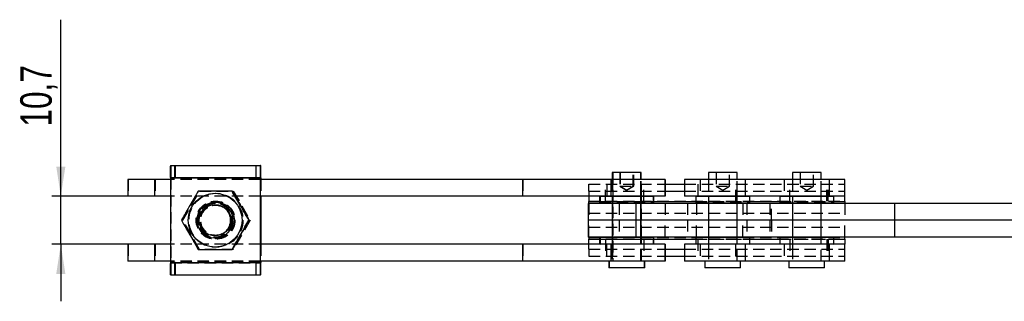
# Model space of a CAD drawing. Extents: x 74 to 804, y 24 to 525.
# Tile 5 of 22: x 82 to 301, y 278 to 341. Entities that reach past the tile are written whole.
import ezdxf

# ---------------------------------------------------------------- set-up
doc = ezdxf.new("R2010")
doc.units = 0
doc.header["$LTSCALE"] = 2
doc.linetypes.add('HIDDEN', pattern=[1.905, 1.27, -0.635])
doc.layers.get('0').update_dxf_attribs({"linetype": 'CONTINUOUS'})
doc.styles.add('SLDTEXTSTYLE0', font='TXT', dxfattribs={"width": 0.75})
doc.dimstyles.new('SLDDIMSTYLE3', dxfattribs={"dimtxt": 7, "dimasz": 6.604, "dimexe": 0, "dimexo": 0.0625, "dimgap": 1.75, "dimtad": 1, "dimdec": 3, "dimrnd": 1e-09, "dimzin": 12, "dimtxsty": 'SLDTEXTSTYLE0', "dimsah": 1, "dimcen": 0.09, "dimazin": 3, "dimtfac": 1, "dimtdec": 3, "dimtmove": 0, "dimatfit": 3, "dimtolj": 1, "dimtzin": 12})

# ---------------------------------------------------------------- blocks, each defined once
blk = doc.blocks.new('_D_6')
at = {"color": 179, "linetype": 'CONTINUOUS'}
for p, q in [((91.15, 301.68), (91.15, 340.97)), ((110.03, 301.68), (89.15, 301.68)), ((91.15, 290.98), (91.15, 301.68)), ((110.03, 290.98), (89.15, 290.98)), ((91.15, 290.98), (91.15, 278.28))]:
    blk.add_line(p, q, dxfattribs=at)
for points in [[(91.15, 301.68), (92.17, 308.28), (90.14, 308.28)], [(91.15, 290.98), (90.14, 284.38), (92.17, 284.38)]]:
    blk.add_solid(points, dxfattribs=at)
at = {"color": 179, "linetype": 'CONTINUOUS', "insert": (82.13, 317.18, -38.46), "char_height": 7, "attachment_point": 1, "rotation": 90, "style": 'SLDTEXTSTYLE0'}
blk.add_mtext('10,7', dxfattribs=at)

msp = doc.modelspace()

# ---------------------------------------------------------------- linework, layer by layer
at = {"color": 7, "linetype": 'CONTINUOUS'}
for p, q in [((115.534594, 308.479036), (135.534389, 308.479036)), ((135.534389, 308.479036), (135.534389, 305.829036)), ((135.551302, 308.479036), (135.534389, 308.479036)), ((135.551302, 308.479036), (135.606764, 308.479036)), ((135.551302, 305.829036), (135.551302, 308.479036)), ((135.606764, 308.479036), (135.606764, 305.829036)), ((135.606764, 308.479036), (135.623669, 308.479036)), ((135.623669, 305.829036), (135.623669, 308.479036)), ((213.853602, 306.929036), (213.853602, 305.429037)), ((220.203602, 306.929036), (213.853602, 306.929036)), ((220.203602, 305.429037), (220.203602, 306.929036)), ((220.302803, 306.929036), (220.203602, 306.929036)), ((220.302803, 305.429037), (220.302803, 306.929036)), ((235.264067, 306.929036), (235.264067, 305.429037)), ((241.614068, 306.929036), (235.264067, 306.929036)), ((241.614068, 305.429037), (241.614068, 306.929036)), ((253.952803, 306.929036), (253.952803, 305.429037)), ((260.302802, 306.929036), (253.952803, 306.929036)), ((260.302802, 305.429037), (260.302802, 306.929036)), ((106.03424, 305.429037), (106.03424, 301.679037)), ((112.034177, 305.429037), (106.03424, 305.429037)), ((112.034177, 305.429037), (112.034177, 301.679037)), ((115.522196, 305.429037), (112.034177, 305.429037)), ((115.522196, 305.729036), (115.522196, 286.929037)), ((115.522196, 305.729036), (135.521991, 305.729036)), ((135.521991, 305.729036), (135.521991, 286.929037)), ((135.533942, 305.729036), (135.521991, 305.729036)), ((135.533942, 305.729036), (135.533942, 286.929037)), ((193.889268, 305.429037), (135.533942, 305.429037)), ((135.551302, 305.829036), (135.534389, 305.829036)), ((135.606764, 305.829036), (135.551302, 305.829036)), ((135.606764, 305.829036), (135.623669, 305.829036)), ((135.636074, 305.729036), (135.624124, 305.729036)), ((135.624124, 305.729036), (135.624124, 305.429037)), ((135.636074, 305.729036), (135.636074, 305.429037)), ((193.889268, 305.429037), (193.889268, 301.679037)), ((213.53636, 305.429037), (193.889268, 305.429037)), ((213.53636, 305.429037), (213.53636, 301.679037)), ((225.528516, 305.429037), (213.53636, 305.429037)), ((225.528516, 305.429037), (225.528516, 301.679037)), ((225.627717, 305.429037), (225.528516, 305.429037)), ((225.627717, 305.429037), (225.627717, 301.679037)), ((229.939066, 305.429037), (229.939066, 301.679037)), ((243.455397, 305.429037), (229.939066, 305.429037)), ((243.455397, 305.429037), (243.455397, 301.679037)), ((262.144135, 305.429037), (243.455397, 305.429037)), ((262.144135, 305.429037), (262.144135, 301.679037)), ((265.627803, 305.429037), (262.144135, 305.429037)), ((265.627803, 301.679037), (265.627803, 305.429037)), ((225.627717, 304.329037), (229.939066, 304.329037)), ((112.034177, 301.679037), (106.03424, 301.679037)), ((115.522196, 301.679037), (112.034177, 301.679037)), ((125.492779, 300.329037), (125.449946, 300.329037)), ((193.889268, 301.679037), (135.533942, 301.679037)), ((135.624124, 301.679037), (135.624124, 290.979036)), ((135.636074, 301.679037), (135.636074, 290.979036)), ((213.53636, 301.679037), (193.889268, 301.679037)), ((208.627803, 301.679037), (208.627803, 300.518376)), ((208.627803, 300.079036), (208.627803, 300.518376)), ((211.128602, 301.679037), (211.028602, 301.579036)), ((211.028602, 301.579036), (211.028602, 300.179037)), ((223.028602, 301.579036), (211.028602, 301.579036)), ((211.028602, 300.179037), (211.128602, 300.079036)), ((211.028602, 300.179037), (223.028602, 300.179037)), ((225.528516, 301.679037), (213.53636, 301.679037)), ((223.028602, 301.579036), (222.928602, 301.679037)), ((222.928602, 300.079036), (223.028602, 300.179037)), ((223.127803, 301.579036), (223.027803, 301.679037)), ((223.027803, 300.079036), (223.127803, 300.179037)), ((223.028602, 300.179037), (223.028602, 301.579036)), ((223.127803, 301.579036), (223.028602, 301.579036)), ((223.028602, 300.179037), (223.127803, 300.179037)), ((223.127803, 300.179037), (223.127803, 301.579036)), ((225.627717, 301.679037), (225.528516, 301.679037)), ((243.455397, 301.679037), (229.939066, 301.679037)), ((232.539067, 301.679037), (232.439065, 301.579036)), ((232.439065, 301.579036), (232.439065, 300.179037)), ((244.439067, 301.579036), (232.439065, 301.579036)), ((232.439065, 300.179037), (232.539067, 300.079036)), ((232.439065, 300.179037), (244.439067, 300.179037)), ((262.144135, 301.679037), (243.455397, 301.679037)), ((244.439067, 301.579036), (244.339066, 301.679037)), ((244.339066, 300.079036), (244.439067, 300.179037)), ((244.439067, 300.179037), (244.439067, 301.579036)), ((251.227802, 301.679037), (251.127804, 301.579036)), ((251.127804, 301.579036), (251.127804, 300.179037)), ((263.127802, 301.579036), (251.127804, 301.579036)), ((251.127804, 300.179037), (251.227802, 300.079036)), ((251.127804, 300.179037), (263.127802, 300.179037)), ((265.627803, 301.679037), (262.144135, 301.679037)), ((263.127802, 301.579036), (263.027804, 301.679037)), ((263.027804, 300.079036), (263.127802, 300.179037)), ((263.127802, 300.179037), (263.127802, 301.579036)), ((265.627803, 300.518376), (265.627803, 301.679037)), ((265.627803, 300.518376), (265.627803, 300.079036)), ((208.528602, 300.079036), (208.528602, 296.329037)), ((219.084894, 300.079036), (208.528602, 300.079036)), ((219.084894, 300.079036), (219.084894, 296.329037)), ((276.629707, 300.079036), (219.084894, 300.079036)), ((276.629707, 300.079036), (276.629707, 296.329037)), ((310.104435, 300.079036), (276.629707, 300.079036)), ((133.002182, 296.329037), (133.023648, 296.329037)), ((208.528602, 296.329037), (208.528602, 292.579037)), ((219.084894, 296.329037), (208.528602, 296.329037)), ((276.629707, 296.329037), (219.084894, 296.329037)), ((219.084894, 296.329037), (219.084894, 292.579037)), ((310.004642, 296.329037), (276.629707, 296.329037)), ((276.629707, 296.329037), (276.629707, 292.579037)), ((125.449946, 292.329036), (125.492779, 292.329036)), ((219.084894, 292.579037), (208.528602, 292.579037)), ((208.627803, 292.579037), (208.627803, 292.139697)), ((208.627803, 290.979036), (208.627803, 292.139697)), ((211.128602, 292.579037), (211.028602, 292.479037)), ((211.028602, 292.479037), (211.028602, 291.079037)), ((223.028602, 292.479037), (211.028602, 292.479037)), ((276.629707, 292.579037), (219.084894, 292.579037)), ((223.028602, 292.479037), (222.928602, 292.579037)), ((223.127803, 292.479037), (223.027803, 292.579037)), ((223.028602, 291.079037), (223.028602, 292.479037)), ((223.127803, 292.479037), (223.028602, 292.479037)), ((223.127803, 291.079037), (223.127803, 292.479037)), ((232.539067, 292.579037), (232.439065, 292.479037)), ((232.439065, 292.479037), (232.439065, 291.079037)), ((244.439067, 292.479037), (232.439065, 292.479037)), ((244.439067, 292.479037), (244.339066, 292.579037)), ((244.439067, 291.079037), (244.439067, 292.479037)), ((251.227802, 292.579037), (251.127804, 292.479037)), ((251.127804, 292.479037), (251.127804, 291.079037)), ((263.127802, 292.479037), (251.127804, 292.479037)), ((263.127802, 292.479037), (263.027804, 292.579037)), ((263.127802, 291.079037), (263.127802, 292.479037)), ((265.627803, 292.139697), (265.627803, 292.579037)), ((265.627803, 292.139697), (265.627803, 290.979036)), ((310.102349, 292.579037), (276.629707, 292.579037)), ((106.03424, 290.979036), (106.03424, 287.229036)), ((112.034177, 290.979036), (106.03424, 290.979036)), ((112.034177, 290.979036), (112.034177, 287.229036)), ((115.522196, 290.979036), (112.034177, 290.979036)), ((193.889268, 290.979036), (135.533942, 290.979036)), ((193.889268, 290.979036), (193.889268, 287.229036)), ((213.53636, 290.979036), (193.889268, 290.979036)), ((211.028602, 291.079037), (211.128602, 290.979036)), ((211.028602, 291.079037), (223.028602, 291.079037)), ((213.53636, 290.979036), (213.53636, 287.229036)), ((225.528516, 290.979036), (213.53636, 290.979036)), ((222.928602, 290.979036), (223.028602, 291.079037)), ((223.027803, 290.979036), (223.127803, 291.079037)), ((223.028602, 291.079037), (223.127803, 291.079037)), ((225.528516, 290.979036), (225.528516, 287.229036)), ((225.627717, 290.979036), (225.528516, 290.979036)), ((225.627717, 290.979036), (225.627717, 287.229036)), ((229.939066, 290.979036), (229.939066, 287.229036)), ((243.455397, 290.979036), (229.939066, 290.979036)), ((232.439065, 291.079037), (232.539067, 290.979036)), ((232.439065, 291.079037), (244.439067, 291.079037)), ((243.455397, 290.979036), (243.455397, 287.229036)), ((262.144135, 290.979036), (243.455397, 290.979036)), ((244.339066, 290.979036), (244.439067, 291.079037)), ((251.127804, 291.079037), (251.227802, 290.979036)), ((251.127804, 291.079037), (263.127802, 291.079037)), ((262.144135, 290.979036), (262.144135, 287.229036)), ((265.627803, 290.979036), (262.144135, 290.979036)), ((263.027804, 290.979036), (263.127802, 291.079037)), ((265.627803, 287.229036), (265.627803, 290.979036)), ((112.034177, 287.229036), (106.03424, 287.229036)), ((115.522196, 287.229036), (112.034177, 287.229036)), ((193.889268, 287.229036), (135.533942, 287.229036)), ((135.624124, 287.229036), (135.624124, 286.929037)), ((135.636074, 287.229036), (135.636074, 286.929037)), ((213.53636, 287.229036), (193.889268, 287.229036)), ((213.059852, 287.229036), (213.059852, 285.729037)), ((225.528516, 287.229036), (213.53636, 287.229036)), ((220.997352, 285.729037), (220.997352, 287.229036)), ((221.096553, 285.729037), (221.096553, 287.229036)), ((225.627717, 287.229036), (225.528516, 287.229036)), ((225.627717, 288.329036), (229.939066, 288.329036)), ((243.455397, 287.229036), (229.939066, 287.229036)), ((234.470315, 287.229036), (234.470315, 285.729037)), ((242.407815, 285.729037), (242.407815, 287.229036)), ((262.144135, 287.229036), (243.455397, 287.229036)), ((253.159052, 287.229036), (253.159052, 285.729037)), ((261.096554, 285.729037), (261.096554, 287.229036)), ((265.627803, 287.229036), (262.144135, 287.229036)), ((115.522196, 286.929037), (135.521991, 286.929037)), ((135.521991, 286.929037), (135.533942, 286.929037)), ((135.534389, 286.829037), (135.534389, 284.179037)), ((135.534389, 286.829037), (135.551302, 286.829037)), ((135.551302, 286.829037), (135.606764, 286.829037)), ((135.551302, 284.179037), (135.551302, 286.829037)), ((135.606764, 286.829037), (135.606764, 284.179037)), ((135.623669, 286.829037), (135.606764, 286.829037)), ((135.623669, 284.179037), (135.623669, 286.829037)), ((135.624124, 286.929037), (135.636074, 286.929037)), ((220.997352, 285.729037), (213.059852, 285.729037)), ((221.096553, 285.729037), (220.997352, 285.729037)), ((242.407815, 285.729037), (234.470315, 285.729037)), ((261.096554, 285.729037), (253.159052, 285.729037)), ((115.534594, 284.179037), (135.534389, 284.179037)), ((135.534389, 284.179037), (135.551302, 284.179037)), ((135.606764, 284.179037), (135.551302, 284.179037)), ((135.623669, 284.179037), (135.606764, 284.179037))]:
    msp.add_line(p, q, dxfattribs=at)
at = {"color": 7, "linetype": 'HIDDEN'}
for p, q in [((115.534594, 305.829036), (115.534594, 308.479036)), ((115.5515, 308.479036), (115.5515, 305.829036)), ((115.606969, 305.829036), (115.606969, 308.479036)), ((115.623875, 308.479036), (115.623875, 305.829036)), ((116.556002, 305.829036), (116.556002, 308.479036)), ((116.602449, 308.479036), (116.602449, 305.829036)), ((134.555822, 308.479036), (134.555822, 305.829036)), ((134.602262, 305.829036), (134.602262, 308.479036)), ((213.952803, 306.929036), (213.952803, 287.229036)), ((215.528602, 306.929036), (215.528602, 303.929037)), ((215.627803, 306.929036), (215.627803, 303.929037)), ((218.528602, 303.929037), (218.528602, 306.929036)), ((218.627803, 303.929037), (218.627803, 306.929036)), ((236.939067, 306.929036), (236.939067, 303.929037)), ((239.939066, 303.929037), (239.939066, 306.929036)), ((255.627802, 306.929036), (255.627802, 303.929037)), ((258.627804, 303.929037), (258.627804, 306.929036)), ((106.124422, 305.429037), (106.124422, 301.679037)), ((112.124359, 305.429037), (112.124359, 301.679037)), ((115.522196, 305.729036), (115.53414, 305.729036)), ((135.533942, 305.429037), (115.522196, 305.429037)), ((115.53414, 305.729036), (115.53414, 286.929037)), ((115.53414, 305.729036), (135.533942, 305.729036)), ((115.534594, 305.829036), (135.534389, 305.829036)), ((115.624329, 305.729036), (115.624329, 286.929037)), ((115.624329, 305.729036), (115.636272, 305.729036)), ((135.533942, 305.729036), (115.624329, 305.729036)), ((135.636074, 305.729036), (115.636272, 305.729036)), ((115.636272, 305.729036), (115.636272, 286.929037)), ((135.624124, 305.429037), (135.624124, 301.679037)), ((135.636074, 305.429037), (135.636074, 301.679037)), ((193.97945, 305.429037), (193.97945, 301.679037)), ((213.705589, 305.429037), (213.705589, 301.679037)), ((213.828602, 305.429037), (213.828602, 301.679037)), ((213.853602, 305.429037), (213.853602, 287.229036)), ((213.927803, 305.429037), (213.927803, 301.679037)), ((220.203602, 287.229036), (220.203602, 305.429037)), ((220.228602, 301.679037), (220.228602, 305.429037)), ((220.302803, 287.229036), (220.302803, 305.429037)), ((220.327803, 301.679037), (220.327803, 305.429037)), ((233.422736, 305.429037), (233.422736, 301.679037)), ((235.239066, 305.429037), (235.239066, 301.679037)), ((235.264067, 305.429037), (235.264067, 287.229036)), ((241.614068, 287.229036), (241.614068, 305.429037)), ((241.639065, 301.679037), (241.639065, 305.429037)), ((252.111474, 305.429037), (252.111474, 301.679037)), ((253.927803, 305.429037), (253.927803, 301.679037)), ((253.952803, 305.429037), (253.952803, 287.229036)), ((260.302802, 287.229036), (260.302802, 305.429037)), ((260.327803, 301.679037), (260.327803, 305.429037)), ((118.257856, 296.32857), (122.010192, 302.828803)), ((118.28175, 296.32857), (122.034086, 302.828803)), ((122.010192, 302.828803), (129.515668, 302.82927)), ((122.034086, 302.828803), (129.539562, 302.82927)), ((129.392831, 302.829037), (129.414303, 302.829037)), ((129.515668, 302.82927), (133.268809, 296.329503)), ((129.539562, 302.82927), (129.515668, 302.82927)), ((129.539562, 302.82927), (133.29271, 296.329503)), ((208.627803, 302.791347), (208.627803, 304.329037)), ((208.627803, 304.329037), (225.627717, 304.329037)), ((208.627803, 302.791347), (208.627803, 301.679037)), ((208.627803, 302.791347), (225.627717, 302.791347)), ((212.377803, 300.579037), (212.377803, 304.329037)), ((212.627803, 304.329037), (212.627803, 300.579037)), ((215.528602, 303.929037), (218.296325, 303.929037)), ((215.528602, 303.929037), (217.028602, 303.027746)), ((215.627803, 303.929037), (217.127804, 303.027746)), ((217.028602, 303.027746), (218.528602, 303.929037)), ((217.127804, 303.027746), (218.627803, 303.929037)), ((218.296325, 303.929037), (218.528602, 303.929037)), ((218.528602, 303.929037), (218.627803, 303.929037)), ((220.877803, 300.579037), (220.877803, 304.329037)), ((229.939066, 304.329037), (265.627803, 304.329037)), ((229.939066, 302.791347), (265.627803, 302.791347)), ((232.877804, 304.329037), (232.877804, 300.579037)), ((236.939067, 303.929037), (239.706788, 303.929037)), ((236.939067, 303.929037), (238.439066, 303.027746)), ((238.439066, 303.027746), (239.939066, 303.929037)), ((239.706788, 303.929037), (239.939066, 303.929037)), ((241.377802, 300.579037), (241.377802, 304.329037)), ((253.377804, 300.579037), (253.377804, 304.329037)), ((255.627802, 303.929037), (258.395525, 303.929037)), ((255.627802, 303.929037), (257.127805, 303.027746)), ((257.127805, 303.027746), (258.627804, 303.929037)), ((258.395525, 303.929037), (258.627804, 303.929037)), ((261.627803, 300.579037), (261.627803, 304.329037)), ((261.877803, 300.579037), (261.877803, 304.329037)), ((135.533942, 301.679037), (115.522196, 301.679037)), ((125.763332, 300.329037), (125.492779, 300.329037)), ((125.534041, 300.579037), (125.52209, 300.579037)), ((125.636173, 300.579037), (125.624223, 300.579037)), ((208.627803, 300.579037), (265.627803, 300.579037)), ((211.028602, 300.518376), (223.127803, 300.518376)), ((211.227803, 301.679037), (211.127803, 301.579036)), ((211.127803, 301.579036), (211.127803, 300.179037)), ((211.127803, 300.179037), (211.227803, 300.079036)), ((213.728602, 301.679037), (213.828602, 301.579036)), ((213.828602, 300.179037), (213.728602, 300.079036)), ((213.827803, 301.679037), (213.927803, 301.579036)), ((213.927803, 300.179037), (213.827803, 300.079036)), ((213.828602, 301.579036), (213.828602, 300.179037)), ((213.927803, 301.579036), (213.927803, 300.179037)), ((220.228602, 301.579036), (220.328602, 301.679037)), ((220.228602, 300.179037), (220.228602, 301.579036)), ((220.328602, 300.079036), (220.228602, 300.179037)), ((220.327803, 301.579036), (220.427804, 301.679037)), ((220.327803, 300.179037), (220.327803, 301.579036)), ((220.427804, 300.079036), (220.327803, 300.179037)), ((232.439065, 300.518376), (244.439067, 300.518376)), ((235.139066, 301.679037), (235.239066, 301.579036)), ((235.239066, 300.179037), (235.139066, 300.079036)), ((235.239066, 301.579036), (235.239066, 300.179037)), ((241.639065, 301.579036), (241.739066, 301.679037)), ((241.639065, 300.179037), (241.639065, 301.579036)), ((241.739066, 300.079036), (241.639065, 300.179037)), ((251.127804, 300.518376), (263.127802, 300.518376)), ((253.827805, 301.679037), (253.927803, 301.579036)), ((253.927803, 300.179037), (253.827805, 300.079036)), ((253.927803, 301.579036), (253.927803, 300.179037)), ((260.327803, 301.579036), (260.427805, 301.679037)), ((260.327803, 300.179037), (260.327803, 301.579036)), ((260.427805, 300.079036), (260.327803, 300.179037)), ((125.520779, 299.704037), (125.494098, 299.704037)), ((125.664173, 299.704037), (125.637485, 299.704037)), ((208.627803, 300.139697), (265.627803, 300.139697)), ((208.627803, 300.079036), (208.627803, 296.329037)), ((213.828602, 300.079036), (213.828602, 296.329037)), ((213.927803, 300.079036), (213.927803, 296.329037)), ((215.381019, 300.079036), (215.381019, 296.329037)), ((220.228602, 296.329037), (220.228602, 300.079036)), ((220.327803, 296.329037), (220.327803, 300.079036)), ((225.627804, 300.079036), (225.627804, 296.329037)), ((230.625084, 300.079036), (230.625084, 296.329037)), ((232.627803, 300.079036), (232.627803, 296.329037)), ((235.239066, 300.079036), (235.239066, 296.329037)), ((241.639065, 296.329037), (241.639065, 300.079036)), ((242.878592, 300.079036), (242.878592, 296.329037)), ((243.8267, 300.079036), (243.8267, 296.329037)), ((248.897372, 300.079036), (248.897372, 296.329037)), ((249.313721, 296.329037), (249.313721, 300.079036)), ((253.927803, 300.079036), (253.927803, 296.329037)), ((260.327803, 296.329037), (260.327803, 300.079036)), ((265.627803, 300.079036), (265.627803, 296.329037)), ((117.991222, 296.329037), (118.012695, 296.329037)), ((118.134616, 296.329037), (118.156088, 296.329037)), ((122.010996, 289.828803), (118.257856, 296.32857)), ((118.28175, 296.32857), (118.257856, 296.32857)), ((122.034898, 289.828803), (118.28175, 296.32857)), ((133.268809, 296.329503), (129.516473, 289.82927)), ((133.29271, 296.329503), (129.540374, 289.82927)), ((133.145569, 296.329037), (133.167041, 296.329037)), ((133.29271, 296.329503), (133.268809, 296.329503)), ((208.627803, 297.866726), (265.627803, 297.866726)), ((208.627803, 292.579037), (208.627803, 296.329037)), ((213.828602, 296.329037), (213.828602, 292.579037)), ((213.927803, 296.329037), (213.927803, 292.579037)), ((215.381019, 296.329037), (215.381019, 292.579037)), ((220.228602, 292.579037), (220.228602, 296.329037)), ((220.327803, 292.579037), (220.327803, 296.329037)), ((225.627804, 292.579037), (225.627804, 296.329037)), ((230.625084, 296.329037), (230.625084, 292.579037)), ((232.627803, 292.579037), (232.627803, 296.329037)), ((235.239066, 296.329037), (235.239066, 292.579037)), ((241.639065, 292.579037), (241.639065, 296.329037)), ((242.878592, 292.579037), (242.878592, 296.329037)), ((243.8267, 296.329037), (243.8267, 292.579037)), ((248.897372, 296.329037), (248.897372, 292.579037)), ((249.313721, 296.329037), (249.313721, 292.579037)), ((253.927803, 296.329037), (253.927803, 292.579037)), ((260.327803, 292.579037), (260.327803, 296.329037)), ((265.627803, 292.579037), (265.627803, 296.329037)), ((208.627803, 294.791347), (265.627803, 294.791347)), ((125.492779, 292.329036), (125.763332, 292.329036)), ((125.494098, 292.954036), (125.520779, 292.954036)), ((125.52209, 292.079036), (125.534041, 292.079036)), ((125.624223, 292.079036), (125.636173, 292.079036)), ((125.637485, 292.954036), (125.664173, 292.954036)), ((208.627803, 292.518376), (265.627803, 292.518376)), ((208.627803, 292.079036), (265.627803, 292.079036)), ((211.028602, 292.139697), (223.127803, 292.139697)), ((211.227803, 292.579037), (211.127803, 292.479037)), ((211.127803, 292.479037), (211.127803, 291.079037)), ((212.377803, 292.079036), (212.377803, 288.329036)), ((212.627803, 288.329036), (212.627803, 292.079036)), ((213.728602, 292.579037), (213.828602, 292.479037)), ((213.827803, 292.579037), (213.927803, 292.479037)), ((213.828602, 292.479037), (213.828602, 291.079037)), ((213.927803, 292.479037), (213.927803, 291.079037)), ((220.228602, 292.479037), (220.328602, 292.579037)), ((220.228602, 291.079037), (220.228602, 292.479037)), ((220.327803, 292.479037), (220.427804, 292.579037)), ((220.327803, 291.079037), (220.327803, 292.479037)), ((220.877803, 292.079036), (220.877803, 288.329036)), ((232.439065, 292.139697), (244.439067, 292.139697)), ((232.877804, 292.079036), (232.877804, 288.329036)), ((235.139066, 292.579037), (235.239066, 292.479037)), ((235.239066, 292.479037), (235.239066, 291.079037)), ((241.377802, 288.329036), (241.377802, 292.079036)), ((241.639065, 292.479037), (241.739066, 292.579037)), ((241.639065, 291.079037), (241.639065, 292.479037)), ((251.127804, 292.139697), (263.127802, 292.139697)), ((253.377804, 292.079036), (253.377804, 288.329036)), ((253.827805, 292.579037), (253.927803, 292.479037)), ((253.927803, 292.479037), (253.927803, 291.079037)), ((260.327803, 292.479037), (260.427805, 292.579037)), ((260.327803, 291.079037), (260.327803, 292.479037)), ((261.627803, 292.079036), (261.627803, 288.329036)), ((261.877803, 292.079036), (261.877803, 288.329036)), ((106.124422, 290.979036), (106.124422, 287.229036)), ((112.124359, 290.979036), (112.124359, 287.229036)), ((135.533942, 290.979036), (115.522196, 290.979036)), ((129.516473, 289.82927), (122.010996, 289.828803)), ((129.540374, 289.82927), (122.034898, 289.828803)), ((129.392831, 289.829036), (129.414303, 289.829036)), ((129.540374, 289.82927), (129.516473, 289.82927)), ((135.624124, 290.979036), (135.624124, 287.229036)), ((135.636074, 290.979036), (135.636074, 287.229036)), ((193.97945, 290.979036), (193.97945, 287.229036)), ((208.627803, 289.866726), (208.627803, 290.979036)), ((208.627803, 289.866726), (208.627803, 288.329036)), ((208.627803, 289.866726), (225.627717, 289.866726)), ((211.127803, 291.079037), (211.227803, 290.979036)), ((213.705589, 290.979036), (213.705589, 287.229036)), ((213.828602, 291.079037), (213.728602, 290.979036)), ((213.927803, 291.079037), (213.827803, 290.979036)), ((213.828602, 290.979036), (213.828602, 287.229036)), ((213.927803, 290.979036), (213.927803, 287.229036)), ((220.328602, 290.979036), (220.228602, 291.079037)), ((220.228602, 287.229036), (220.228602, 290.979036)), ((220.427804, 290.979036), (220.327803, 291.079037)), ((220.327803, 287.229036), (220.327803, 290.979036)), ((229.939066, 289.866726), (265.627803, 289.866726)), ((233.422736, 290.979036), (233.422736, 287.229036)), ((235.239066, 291.079037), (235.139066, 290.979036)), ((235.239066, 290.979036), (235.239066, 287.229036)), ((241.739066, 290.979036), (241.639065, 291.079037)), ((241.639065, 287.229036), (241.639065, 290.979036)), ((252.111474, 290.979036), (252.111474, 287.229036)), ((253.927803, 291.079037), (253.827805, 290.979036)), ((253.927803, 290.979036), (253.927803, 287.229036)), ((260.427805, 290.979036), (260.327803, 291.079037)), ((260.327803, 287.229036), (260.327803, 290.979036)), ((135.533942, 287.229036), (115.522196, 287.229036)), ((208.627803, 288.329036), (225.627717, 288.329036)), ((213.159053, 287.229036), (213.159053, 285.729037)), ((229.939066, 288.329036), (265.627803, 288.329036)), ((115.53414, 286.929037), (115.522196, 286.929037)), ((115.53414, 286.929037), (135.533942, 286.929037)), ((115.534594, 286.829037), (135.534389, 286.829037)), ((115.534594, 284.179037), (115.534594, 286.829037)), ((115.5515, 286.829037), (115.5515, 284.179037)), ((115.606969, 284.179037), (115.606969, 286.829037)), ((115.623875, 286.829037), (115.623875, 284.179037)), ((115.636272, 286.929037), (115.624329, 286.929037)), ((135.533942, 286.929037), (115.624329, 286.929037)), ((135.636074, 286.929037), (115.636272, 286.929037)), ((116.556002, 284.179037), (116.556002, 286.829037)), ((116.602449, 286.829037), (116.602449, 284.179037)), ((134.555822, 286.829037), (134.555822, 284.179037)), ((134.602262, 284.179037), (134.602262, 286.829037))]:
    msp.add_line(p, q, dxfattribs=at)
at = {"color": 8, "linetype": 'CONTINUOUS'}
for p, q in [((135.624124, 305.729036), (135.533942, 305.729036)), ((225.627717, 302.791347), (229.939066, 302.791347)), ((208.627803, 300.518376), (211.028602, 300.518376)), ((223.127803, 300.518376), (232.439065, 300.518376)), ((244.439067, 300.518376), (251.127804, 300.518376)), ((263.127802, 300.518376), (265.627803, 300.518376)), ((208.627803, 292.139697), (211.028602, 292.139697)), ((223.127803, 292.139697), (232.439065, 292.139697)), ((244.439067, 292.139697), (251.127804, 292.139697)), ((263.127802, 292.139697), (265.627803, 292.139697)), ((225.627717, 289.866726), (229.939066, 289.866726)), ((135.624124, 286.929037), (135.533942, 286.929037))]:
    msp.add_line(p, q, dxfattribs=at)
at = {"color": 7, "linetype": 'CONTINUOUS'}
for centre, radius in [((125.492823, 296.329029), 5.999981), ((125.449942, 296.329006), 3.999969), ((125.447695, 296.329014), 3.499978)]:
    msp.add_circle(centre, radius, dxfattribs=at)
at = {"color": 7, "linetype": 'HIDDEN'}
for centre, radius in [((125.522132, 296.329029), 5.99998), ((125.636213, 296.329066), 5.999977), ((125.665524, 296.329066), 5.999977), ((125.522119, 296.329067), 4.249982), ((125.53407, 296.329067), 4.249982), ((125.624194, 296.329034), 4.249988), ((125.636144, 296.329034), 4.249989), ((125.763326, 296.329067), 3.99997), ((125.492755, 296.329029), 3.790559), ((125.522066, 296.329029), 3.790559), ((125.636145, 296.329058), 3.790556), ((125.665456, 296.329058), 3.790556), ((125.494116, 296.329033), 3.374989), ((125.520755, 296.329033), 3.374988), ((125.637508, 296.329033), 3.374988), ((125.664149, 296.329033), 3.374988)]:
    msp.add_circle(centre, radius, dxfattribs=at)
at = {"color": 7, "linetype": 'CONTINUOUS'}
for centre, radius, start, end in [((267.889407, 306.417151), 152.368764, 179.2246379, 180.25875492), ((288.042684, 306.416459), 152.522242, 179.22515821, 180.25823461), ((-16.850886, 306.416198), 152.488509, 359.74180634, 0.77511129), ((140.996812, 305.754616), 5.46293, 179.21945232, 180.26828603), ((130.042676, 305.75367), 5.581502, 359.74712347, 0.77367575), ((267.889407, 286.240923), 152.368764, 179.74124508, 180.7753621), ((288.042684, 286.241615), 152.522242, 179.74176539, 180.77484179), ((140.996812, 286.903457), 5.46293, 179.73171397, 180.78054768), ((130.042676, 286.904403), 5.581502, 359.22632425, 0.25287653), ((-16.850886, 286.241876), 152.488509, 359.22488871, 0.25819366)]:
    msp.add_arc(centre, radius, start, end, dxfattribs=at)
at = {"color": 7, "linetype": 'HIDDEN'}
for centre, radius, start, end in [((-36.730938, 306.417151), 152.368764, 359.74124508, 0.7753621), ((121.115588, 305.75367), 5.581502, 179.22632425, 180.25287653), ((110.042881, 305.75367), 5.581502, 359.74712347, 0.77367575), ((121.115588, 286.904403), 5.581502, 179.74712347, 180.77367575), ((-36.730938, 286.240923), 152.368764, 359.2246379, 0.25875492), ((110.042881, 286.904403), 5.581502, 359.22632425, 0.25287653)]:
    msp.add_arc(centre, radius, start, end, dxfattribs=at)
at = {"color": 7, "linetype": 'CONTINUOUS'}
for points, knots in [([(121.74396, 302.829037), (121.417498, 302.264888), (120.757493, 301.124357), (119.7813, 299.434502), (118.84948, 297.819097), (118.279051, 296.828748), (117.991222, 296.329037)], [0, 0, 0, 0, 0.2646021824, 0.53494222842, 0.7653401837, 1, 1, 1, 1]), ([(129.249444, 302.829037), (128.293221, 302.829037), (126.711891, 302.829037), (124.421071, 302.829037), (122.881431, 302.829037), (121.996415, 302.829037), (121.74396, 302.829037)], [0, 0, 0, 0, 0.3856434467, 0.6377484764, 0.8966661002, 1, 1, 1, 1]), ([(133.002182, 296.329037), (132.675717, 296.893185), (132.015707, 298.033714), (131.039516, 299.723571), (130.107694, 301.338975), (129.53727, 302.329324), (129.249444, 302.829037)], [0, 0, 0, 0, 0.2646026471, 0.5349426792, 0.765340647, 1, 1, 1, 1]), ([(129.270909, 302.829037), (129.597376, 302.264889), (130.257387, 301.124361), (131.233566, 299.434497), (132.1654, 297.819101), (132.735823, 296.828749), (133.023648, 296.329037)], [0, 0, 0, 0, 0.2646026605, 0.5349422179, 0.7653406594, 1, 1, 1, 1]), ([(117.991222, 296.329037), (118.316176, 295.764888), (118.97313, 294.624359), (119.9482, 292.934501), (120.881664, 291.319099), (121.454778, 290.328749), (121.74396, 289.829036)], [0, 0, 0, 0, 0.26460257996, 0.53494253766, 0.76534058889, 1, 1, 1, 1]), ([(129.249444, 289.829036), (129.574395, 290.393185), (130.231344, 291.533716), (131.206415, 293.223571), (132.139878, 294.838977), (132.712997, 295.829325), (133.002182, 296.329037)], [0, 0, 0, 0, 0.2646021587, 0.534942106, 0.7653400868, 1, 1, 1, 1]), ([(133.023648, 296.329037), (132.698696, 295.764888), (132.041748, 294.624357), (131.066677, 292.934502), (130.133213, 291.319096), (129.560095, 290.328748), (129.270909, 289.829036)], [0, 0, 0, 0, 0.2646021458, 0.5349420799, 0.7653400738, 1, 1, 1, 1]), ([(121.74396, 289.829036), (121.996419, 289.829036), (122.865715, 289.829036), (124.40445, 289.829036), (126.695936, 289.829036), (128.293221, 289.829036), (129.249444, 289.829036)], [0, 0, 0, 0, 0.1033344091, 0.3558139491, 0.6143546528, 1, 1, 1, 1])]:
    msp.add_open_spline(points, degree=3, knots=knots, dxfattribs=at)
at = {"color": 7, "linetype": 'HIDDEN'}
for points, knots in [([(118.012695, 296.329037), (118.339161, 296.893185), (118.999172, 298.033713), (119.975353, 299.723573), (120.907175, 301.338976), (121.477604, 302.329325), (121.765433, 302.829037)], [0, 0, 0, 0, 0.2646024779, 0.534942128, 0.7653401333, 1, 1, 1, 1]), ([(121.765433, 289.829036), (121.440482, 290.393185), (120.783533, 291.533716), (119.808462, 293.223571), (118.874999, 294.838977), (118.30188, 295.829325), (118.012695, 296.329037)], [0, 0, 0, 0, 0.2646021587, 0.534942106, 0.7653400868, 1, 1, 1, 1])]:
    msp.add_open_spline(points, degree=3, knots=knots, dxfattribs=at)

# ---------------------------------------------------------------- dimensions: what is measured, and where the dimension line sits
at = {"color": 179, "linetype": 'CONTINUOUS'}
dim = msp.add_linear_dim(base=(91.1511, 301.679037), p1=(112.034179, 290.979037), p2=(112.034179, 301.679037), angle=90, dimstyle='SLDDIMSTYLE3', dxfattribs=at)
dim.commit()
dim.dimension.update_dxf_attribs({"geometry": '_D_6', "text_midpoint": (91.1511, 329.072416), "dimtype": 160})

doc.saveas('drawing.dxf')
